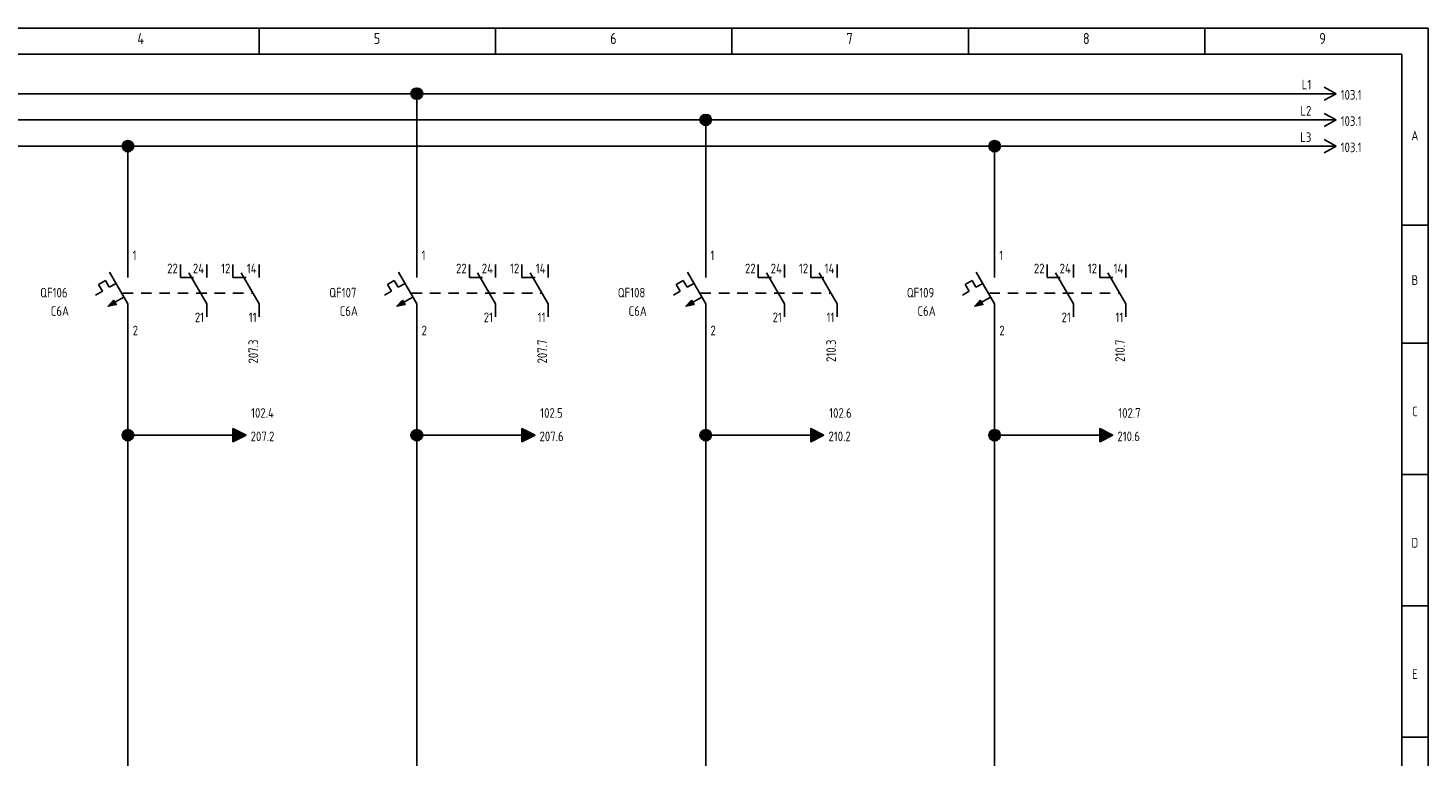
# Model space of a CAD drawing. Header units: millimetres. Extents: x 8 to 412, y 5 to 282.
# Tile 3 of 3: x 146 to 412, y 144 to 282. Entities that reach past the tile are written whole.
import ezdxf
from ezdxf.enums import TextEntityAlignment as Align

# ---------------------------------------------------------------- set-up
doc = ezdxf.new("R2010")
doc.units = ezdxf.units.MM
doc.linetypes.add('Caddy_Dash', pattern=[3.5, 2, -1.5])
doc.linetypes.add('Caddy_Solid', pattern=[0])
doc.layers.add('Caddy_1', color=7, linetype='Caddy_Solid', lineweight=25)
doc.layers.add('Caddy_436', color=7, linetype='Caddy_Solid', lineweight=25)
doc.styles.add('Caddy_Vectorfont1p', font='isocp___.ttf', dxfattribs={"width": 0.9})
pattern_1 = [(28.64789, (0, 0), (-0.047942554, 0.087758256), []), (118.64789, (0, 0), (-0.087758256, -0.047942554), [])]

# ---------------------------------------------------------------- blocks, each defined once
blk = doc.blocks.new('21ADA3056AA8')
at = {"layer": 'Caddy_1', "color": 7, "linetype": 'Caddy_Solid', "lineweight": 25}
for p, q in [((7.5, 282.5), (412.5, 282.5)), ((190, 282.5), (190, 277.5)), ((235, 282.5), (235, 277.5)), ((280, 282.5), (280, 277.5)), ((325, 282.5), (325, 277.5)), ((370, 282.5), (370, 277.5)), ((412.5, 5), (412.5, 282.5)), ((12.5, 277.5), (407.5, 277.5)), ((407.5, 277.5), (407.5, 30)), ((407.5, 245), (412.5, 245)), ((407.5, 222.5), (412.5, 222.5)), ((412.5, 222.5), (407.5, 222.5)), ((411.5, 222.5), (410.5, 222.5)), ((412.5, 197.5), (407.5, 197.5)), ((407.5, 197.5), (412.5, 197.5)), ((412.5, 172.5), (407.5, 172.5)), ((407.5, 172.5), (412.5, 172.5)), ((412.5, 147.5), (407.5, 147.5)), ((407.5, 147.5), (412.5, 147.5))]:
    blk.add_line(p, q, dxfattribs=at)
at = {"layer": 'Caddy_1', "color": 7, "lineweight": 25, "style": 'Caddy_Vectorfont1p', "width": 0.9}
for s, p in [('4', (166.8, 279.45)), ('5', (211.8, 279.45)), ('6', (256.8, 279.45)), ('7', (301.8, 279.45)), ('8', (346.8, 279.45)), ('9', (391.8, 279.45))]:
    blk.add_text(s, height=2.1, dxfattribs=at).set_placement(p)
for s, p in [('A', (410, 261.11)), ('B', (410, 233.61)), ('C', (410, 208.61)), ('D', (410, 183.61)), ('E', (410, 158.61))]:
    blk.add_text(s, height=1.84, dxfattribs=at).set_placement(p, align=Align.CENTER)
blk = doc.blocks.new('1C035C9E0851')
at = {"layer": 'Caddy_1', "color": 7, "linetype": 'Caddy_Solid', "lineweight": 25}
for q in [(392.75, 271.25), (392.75, 268.75)]:
    blk.add_line((395, 270), q, dxfattribs=at)
at = {"layer": 'Caddy_1', "color": 7, "lineweight": 25, "style": 'Caddy_Vectorfont1p', "width": 0.9}
blk.add_text('103.1', height=1.838, dxfattribs=at).set_placement((395.87, 268.86))
blk.add_attdef('$TAG160010', text='', height=1.84, dxfattribs=at).set_placement((390.29, 270.81), align=Align.RIGHT)
blk = doc.blocks.new('855D2EC81DF1')
at = {"layer": 'Caddy_1', "color": 7, "linetype": 'Caddy_Solid', "lineweight": 25}
for q in [(392.75, 266.25), (392.75, 263.75)]:
    blk.add_line((395, 265), q, dxfattribs=at)
at = {"layer": 'Caddy_1', "color": 7, "lineweight": 25, "style": 'Caddy_Vectorfont1p', "width": 0.9}
blk.add_text('103.1', height=1.838, dxfattribs=at).set_placement((395.87, 263.86))
blk.add_attdef('$TAG160010', text='', height=1.84, dxfattribs=at).set_placement((390.29, 265.81), align=Align.RIGHT)
blk = doc.blocks.new('6DD61FF933AA')
at = {"layer": 'Caddy_1', "color": 7, "linetype": 'Caddy_Solid', "lineweight": 25}
for q in [(392.75, 261.25), (392.75, 258.75)]:
    blk.add_line((395, 260), q, dxfattribs=at)
at = {"layer": 'Caddy_1', "color": 7, "lineweight": 25, "style": 'Caddy_Vectorfont1p', "width": 0.9}
blk.add_text('103.1', height=1.838, dxfattribs=at).set_placement((395.87, 258.86))
blk.add_attdef('$TAG160010', text='', height=1.84, dxfattribs=at).set_placement((390.29, 260.81), align=Align.RIGHT)
blk = doc.blocks.new('169E5915B5E7')
at = {"layer": 'Caddy_1', "color": 7, "linetype": 'Caddy_Solid', "lineweight": 25}
for p, q in [((175, 237.5), (175, 235)), ((180, 237.5), (180, 235)), ((175, 235), (177.5, 235)), ((180, 230), (176.58, 235.92)), ((180, 230), (180, 227.5))]:
    blk.add_line(p, q, dxfattribs=at)
at = {"layer": 'Caddy_1', "color": 7, "lineweight": 25, "style": 'Caddy_Vectorfont1p', "width": 0.9}
for tag, p in [('$TAG175000_02', (174.5, 235.81)), ('$TAG175000_01', (179.5, 235.81)), ('$TAG175000_00', (179.5, 226.51))]:
    blk.add_attdef(tag, text='', height=1.84, dxfattribs=at).set_placement(p, align=Align.RIGHT)
blk = doc.blocks.new('DF3E257EFF94')
at = {"layer": 'Caddy_1', "color": 7, "linetype": 'Caddy_Solid', "lineweight": 25}
for p, q in [((185, 237.5), (185, 235)), ((190, 237.5), (190, 235)), ((185, 235), (187.5, 235)), ((190, 230), (186.58, 235.92)), ((190, 230), (190, 227.5))]:
    blk.add_line(p, q, dxfattribs=at)
at = {"layer": 'Caddy_1', "color": 7, "lineweight": 25, "style": 'Caddy_Vectorfont1p', "width": 0.9}
blk.add_text('207.3', height=1.838, rotation=90, dxfattribs=at).set_placement((189.79, 223.2), align=Align.RIGHT)
for tag, p in [('$TAG175000_02', (184.5, 235.81)), ('$TAG175000_01', (189.5, 235.81)), ('$TAG175000_00', (189.5, 226.51))]:
    blk.add_attdef(tag, text='', height=1.84, dxfattribs=at).set_placement(p, align=Align.RIGHT)
blk = doc.blocks.new('77AD3C08AA0A')
at = {"layer": 'Caddy_1'}
blk.add_hatch(color=7, dxfattribs=at).paths.add_polyline_path([(161.22, 229.55), (162.77, 229.87), (162.27, 230.73)])
at = {"layer": 'Caddy_1', "color": 7, "linetype": 'Caddy_Solid', "lineweight": 25}
for p, q in [((165, 237.5), (165, 240)), ((165, 235), (165, 237.5)), ((165, 230), (161.5, 236.06)), ((160.15, 232.4), (158.85, 231.65)), ((160.7, 234.45), (159.4, 233.7)), ((159.4, 233.7), (160.15, 232.4)), ((161.45, 233.15), (160.7, 234.45)), ((162.75, 233.9), (161.45, 233.15)), ((161.22, 229.55), (162.27, 230.73)), ((162.77, 229.87), (161.22, 229.55)), ((162.08, 230.05), (161.65, 229.8)), ((164.25, 231.3), (162.08, 230.05)), ((162.27, 230.73), (162.77, 229.87)), ((165, 227.5), (165, 230)), ((165, 227.5), (165, 225))]:
    blk.add_line(p, q, dxfattribs=at)
at = {"layer": 'Caddy_1', "color": 7, "linetype": 'Caddy_Dash', "lineweight": 25}
blk.add_line((164, 232), (188.85, 232), dxfattribs=at)
at = {"layer": 'Caddy_1', "color": 7, "linetype": 'Caddy_Solid', "lineweight": 25}
blk.add_lwpolyline([(162.27, 230.73), (162.77, 229.87), (161.22, 229.55)], close=True, dxfattribs=at)
at = {"layer": 'Caddy_1'}
ref = blk.add_blockref('169E5915B5E7', (0, 0, 1), dxfattribs=at)
ref.add_attrib('$TAG175000_00', '21', dxfattribs={"color": 7, "lineweight": 25, "height": 1.838, "style": 'Caddy_Vectorfont1p', "width": 0.9}).set_placement((179.5, 226.51), align=Align.RIGHT)
ref.add_attrib('$TAG175000_01', '24', dxfattribs={"color": 7, "lineweight": 25, "height": 1.838, "style": 'Caddy_Vectorfont1p', "width": 0.9}).set_placement((179.5, 235.81), align=Align.RIGHT)
ref.add_attrib('$TAG175000_02', '22', dxfattribs={"color": 7, "lineweight": 25, "height": 1.838, "style": 'Caddy_Vectorfont1p', "width": 0.9}).set_placement((174.5, 235.81), align=Align.RIGHT)
ref = blk.add_blockref('DF3E257EFF94', (0, 0, 1), dxfattribs=at)
ref.add_attrib('$TAG175000_00', '11', dxfattribs={"color": 7, "lineweight": 25, "height": 1.838, "style": 'Caddy_Vectorfont1p', "width": 0.9}).set_placement((189.5, 226.51), align=Align.RIGHT)
ref.add_attrib('$TAG175000_01', '14', dxfattribs={"color": 7, "lineweight": 25, "height": 1.838, "style": 'Caddy_Vectorfont1p', "width": 0.9}).set_placement((189.5, 235.81), align=Align.RIGHT)
ref.add_attrib('$TAG175000_02', '12', dxfattribs={"color": 7, "lineweight": 25, "height": 1.838, "style": 'Caddy_Vectorfont1p', "width": 0.9}).set_placement((184.5, 235.81), align=Align.RIGHT)
at = {"layer": 'Caddy_1', "color": 7, "lineweight": 25, "style": 'Caddy_Vectorfont1p', "width": 0.9}
for tag, p in [('$TAG175000_00', (165.9, 238.31)), ('$TAG175000_01', (165.9, 224.01))]:
    blk.add_attdef(tag, p, '', height=1.84, dxfattribs=at)
for tag, p in [('$TAG160010', (153.5, 231.21)), ('$TAG160030', (153.79, 227.71))]:
    blk.add_attdef(tag, text='', height=1.84, dxfattribs=at).set_placement(p, align=Align.RIGHT)
blk = doc.blocks.new('1375F8C321A7')
at = {"layer": 'Caddy_1', "color": 7, "linetype": 'Caddy_Solid', "lineweight": 25}
for p, q in [((230, 237.5), (230, 235)), ((235, 237.5), (235, 235)), ((230, 235), (232.5, 235)), ((235, 230), (231.58, 235.92)), ((235, 230), (235, 227.5))]:
    blk.add_line(p, q, dxfattribs=at)
at = {"layer": 'Caddy_1', "color": 7, "lineweight": 25, "style": 'Caddy_Vectorfont1p', "width": 0.9}
for tag, p in [('$TAG175000_02', (229.5, 235.81)), ('$TAG175000_01', (234.5, 235.81)), ('$TAG175000_00', (234.5, 226.51))]:
    blk.add_attdef(tag, text='', height=1.84, dxfattribs=at).set_placement(p, align=Align.RIGHT)
blk = doc.blocks.new('AF6F8F350FE7')
at = {"layer": 'Caddy_1', "color": 7, "linetype": 'Caddy_Solid', "lineweight": 25}
for p, q in [((240, 237.5), (240, 235)), ((245, 237.5), (245, 235)), ((240, 235), (242.5, 235)), ((245, 230), (241.58, 235.92)), ((245, 230), (245, 227.5))]:
    blk.add_line(p, q, dxfattribs=at)
at = {"layer": 'Caddy_1', "color": 7, "lineweight": 25, "style": 'Caddy_Vectorfont1p', "width": 0.9}
blk.add_text('207.7', height=1.838, rotation=90, dxfattribs=at).set_placement((244.79, 223.2), align=Align.RIGHT)
for tag, p in [('$TAG175000_02', (239.5, 235.81)), ('$TAG175000_01', (244.5, 235.81)), ('$TAG175000_00', (244.5, 226.51))]:
    blk.add_attdef(tag, text='', height=1.84, dxfattribs=at).set_placement(p, align=Align.RIGHT)
blk = doc.blocks.new('D1A6021FB60A')
at = {"layer": 'Caddy_1'}
blk.add_hatch(color=7, dxfattribs=at).paths.add_polyline_path([(216.22, 229.55), (217.77, 229.87), (217.27, 230.73)])
at = {"layer": 'Caddy_1', "color": 7, "linetype": 'Caddy_Solid', "lineweight": 25}
for p, q in [((220, 237.5), (220, 240)), ((220, 235), (220, 237.5)), ((220, 230), (216.5, 236.06)), ((215.15, 232.4), (213.85, 231.65)), ((215.7, 234.45), (214.4, 233.7)), ((214.4, 233.7), (215.15, 232.4)), ((216.45, 233.15), (215.7, 234.45)), ((217.75, 233.9), (216.45, 233.15)), ((216.22, 229.55), (217.27, 230.73)), ((217.77, 229.87), (216.22, 229.55)), ((217.08, 230.05), (216.65, 229.8)), ((219.25, 231.3), (217.08, 230.05)), ((217.27, 230.73), (217.77, 229.87)), ((220, 227.5), (220, 230)), ((220, 227.5), (220, 225))]:
    blk.add_line(p, q, dxfattribs=at)
at = {"layer": 'Caddy_1', "color": 7, "linetype": 'Caddy_Dash', "lineweight": 25}
blk.add_line((219, 232), (243.85, 232), dxfattribs=at)
at = {"layer": 'Caddy_1', "color": 7, "linetype": 'Caddy_Solid', "lineweight": 25}
blk.add_lwpolyline([(217.27, 230.73), (217.77, 229.87), (216.22, 229.55)], close=True, dxfattribs=at)
at = {"layer": 'Caddy_1'}
ref = blk.add_blockref('1375F8C321A7', (0, 0, 1), dxfattribs=at)
ref.add_attrib('$TAG175000_00', '21', dxfattribs={"color": 7, "lineweight": 25, "height": 1.838, "style": 'Caddy_Vectorfont1p', "width": 0.9}).set_placement((234.5, 226.51), align=Align.RIGHT)
ref.add_attrib('$TAG175000_01', '24', dxfattribs={"color": 7, "lineweight": 25, "height": 1.838, "style": 'Caddy_Vectorfont1p', "width": 0.9}).set_placement((234.5, 235.81), align=Align.RIGHT)
ref.add_attrib('$TAG175000_02', '22', dxfattribs={"color": 7, "lineweight": 25, "height": 1.838, "style": 'Caddy_Vectorfont1p', "width": 0.9}).set_placement((229.5, 235.81), align=Align.RIGHT)
ref = blk.add_blockref('AF6F8F350FE7', (0, 0, 1), dxfattribs=at)
ref.add_attrib('$TAG175000_00', '11', dxfattribs={"color": 7, "lineweight": 25, "height": 1.838, "style": 'Caddy_Vectorfont1p', "width": 0.9}).set_placement((244.5, 226.51), align=Align.RIGHT)
ref.add_attrib('$TAG175000_01', '14', dxfattribs={"color": 7, "lineweight": 25, "height": 1.838, "style": 'Caddy_Vectorfont1p', "width": 0.9}).set_placement((244.5, 235.81), align=Align.RIGHT)
ref.add_attrib('$TAG175000_02', '12', dxfattribs={"color": 7, "lineweight": 25, "height": 1.838, "style": 'Caddy_Vectorfont1p', "width": 0.9}).set_placement((239.5, 235.81), align=Align.RIGHT)
at = {"layer": 'Caddy_1', "color": 7, "lineweight": 25, "style": 'Caddy_Vectorfont1p', "width": 0.9}
for tag, p in [('$TAG175000_00', (220.9, 238.31)), ('$TAG175000_01', (220.9, 224.01))]:
    blk.add_attdef(tag, p, '', height=1.84, dxfattribs=at)
for tag, p in [('$TAG160010', (208.5, 231.21)), ('$TAG160030', (208.79, 227.71))]:
    blk.add_attdef(tag, text='', height=1.84, dxfattribs=at).set_placement(p, align=Align.RIGHT)
blk = doc.blocks.new('A56E1F8C2B8F')
at = {"layer": 'Caddy_1', "color": 7, "linetype": 'Caddy_Solid', "lineweight": 25}
for p, q in [((285, 237.5), (285, 235)), ((290, 237.5), (290, 235)), ((285, 235), (287.5, 235)), ((290, 230), (286.58, 235.92)), ((290, 230), (290, 227.5))]:
    blk.add_line(p, q, dxfattribs=at)
at = {"layer": 'Caddy_1', "color": 7, "lineweight": 25, "style": 'Caddy_Vectorfont1p', "width": 0.9}
for tag, p in [('$TAG175000_02', (284.5, 235.81)), ('$TAG175000_01', (289.5, 235.81)), ('$TAG175000_00', (289.5, 226.51))]:
    blk.add_attdef(tag, text='', height=1.84, dxfattribs=at).set_placement(p, align=Align.RIGHT)
blk = doc.blocks.new('765F5D9BF7DD')
at = {"layer": 'Caddy_1', "color": 7, "linetype": 'Caddy_Solid', "lineweight": 25}
for p, q in [((295, 237.5), (295, 235)), ((300, 237.5), (300, 235)), ((295, 235), (297.5, 235)), ((300, 230), (296.58, 235.92)), ((300, 230), (300, 227.5))]:
    blk.add_line(p, q, dxfattribs=at)
at = {"layer": 'Caddy_1', "color": 7, "lineweight": 25, "style": 'Caddy_Vectorfont1p', "width": 0.9}
blk.add_text('210.3', height=1.838, rotation=90, dxfattribs=at).set_placement((299.79, 223.2), align=Align.RIGHT)
for tag, p in [('$TAG175000_02', (294.5, 235.81)), ('$TAG175000_01', (299.5, 235.81)), ('$TAG175000_00', (299.5, 226.51))]:
    blk.add_attdef(tag, text='', height=1.84, dxfattribs=at).set_placement(p, align=Align.RIGHT)
blk = doc.blocks.new('417178872274')
at = {"layer": 'Caddy_1'}
blk.add_hatch(color=7, dxfattribs=at).paths.add_polyline_path([(271.22, 229.55), (272.77, 229.87), (272.27, 230.73)])
at = {"layer": 'Caddy_1', "color": 7, "linetype": 'Caddy_Solid', "lineweight": 25}
for p, q in [((275, 237.5), (275, 240)), ((275, 235), (275, 237.5)), ((275, 230), (271.5, 236.06)), ((270.15, 232.4), (268.85, 231.65)), ((270.7, 234.45), (269.4, 233.7)), ((269.4, 233.7), (270.15, 232.4)), ((271.45, 233.15), (270.7, 234.45)), ((272.75, 233.9), (271.45, 233.15)), ((271.22, 229.55), (272.27, 230.73)), ((272.77, 229.87), (271.22, 229.55)), ((272.08, 230.05), (271.65, 229.8)), ((274.25, 231.3), (272.08, 230.05)), ((272.27, 230.73), (272.77, 229.87)), ((275, 227.5), (275, 230)), ((275, 227.5), (275, 225))]:
    blk.add_line(p, q, dxfattribs=at)
at = {"layer": 'Caddy_1', "color": 7, "linetype": 'Caddy_Dash', "lineweight": 25}
blk.add_line((274, 232), (298.85, 232), dxfattribs=at)
at = {"layer": 'Caddy_1', "color": 7, "linetype": 'Caddy_Solid', "lineweight": 25}
blk.add_lwpolyline([(272.27, 230.73), (272.77, 229.87), (271.22, 229.55)], close=True, dxfattribs=at)
at = {"layer": 'Caddy_1'}
ref = blk.add_blockref('A56E1F8C2B8F', (0, 0, 1), dxfattribs=at)
ref.add_attrib('$TAG175000_00', '21', dxfattribs={"color": 7, "lineweight": 25, "height": 1.838, "style": 'Caddy_Vectorfont1p', "width": 0.9}).set_placement((289.5, 226.51), align=Align.RIGHT)
ref.add_attrib('$TAG175000_01', '24', dxfattribs={"color": 7, "lineweight": 25, "height": 1.838, "style": 'Caddy_Vectorfont1p', "width": 0.9}).set_placement((289.5, 235.81), align=Align.RIGHT)
ref.add_attrib('$TAG175000_02', '22', dxfattribs={"color": 7, "lineweight": 25, "height": 1.838, "style": 'Caddy_Vectorfont1p', "width": 0.9}).set_placement((284.5, 235.81), align=Align.RIGHT)
ref = blk.add_blockref('765F5D9BF7DD', (0, 0, 1), dxfattribs=at)
ref.add_attrib('$TAG175000_00', '11', dxfattribs={"color": 7, "lineweight": 25, "height": 1.838, "style": 'Caddy_Vectorfont1p', "width": 0.9}).set_placement((299.5, 226.51), align=Align.RIGHT)
ref.add_attrib('$TAG175000_01', '14', dxfattribs={"color": 7, "lineweight": 25, "height": 1.838, "style": 'Caddy_Vectorfont1p', "width": 0.9}).set_placement((299.5, 235.81), align=Align.RIGHT)
ref.add_attrib('$TAG175000_02', '12', dxfattribs={"color": 7, "lineweight": 25, "height": 1.838, "style": 'Caddy_Vectorfont1p', "width": 0.9}).set_placement((294.5, 235.81), align=Align.RIGHT)
at = {"layer": 'Caddy_1', "color": 7, "lineweight": 25, "style": 'Caddy_Vectorfont1p', "width": 0.9}
for tag, p in [('$TAG175000_00', (275.9, 238.31)), ('$TAG175000_01', (275.9, 224.01))]:
    blk.add_attdef(tag, p, '', height=1.84, dxfattribs=at)
for tag, p in [('$TAG160010', (263.5, 231.21)), ('$TAG160030', (263.79, 227.71))]:
    blk.add_attdef(tag, text='', height=1.84, dxfattribs=at).set_placement(p, align=Align.RIGHT)
blk = doc.blocks.new('FD51A3A749E1')
at = {"layer": 'Caddy_1', "color": 7, "linetype": 'Caddy_Solid', "lineweight": 25}
for p, q in [((340, 237.5), (340, 235)), ((345, 237.5), (345, 235)), ((340, 235), (342.5, 235)), ((345, 230), (341.58, 235.92)), ((345, 230), (345, 227.5))]:
    blk.add_line(p, q, dxfattribs=at)
at = {"layer": 'Caddy_1', "color": 7, "lineweight": 25, "style": 'Caddy_Vectorfont1p', "width": 0.9}
for tag, p in [('$TAG175000_02', (339.5, 235.81)), ('$TAG175000_01', (344.5, 235.81)), ('$TAG175000_00', (344.5, 226.51))]:
    blk.add_attdef(tag, text='', height=1.84, dxfattribs=at).set_placement(p, align=Align.RIGHT)
blk = doc.blocks.new('4073F59CBFC8')
at = {"layer": 'Caddy_1', "color": 7, "linetype": 'Caddy_Solid', "lineweight": 25}
for p, q in [((350, 237.5), (350, 235)), ((355, 237.5), (355, 235)), ((350, 235), (352.5, 235)), ((355, 230), (351.58, 235.92)), ((355, 230), (355, 227.5))]:
    blk.add_line(p, q, dxfattribs=at)
at = {"layer": 'Caddy_1', "color": 7, "lineweight": 25, "style": 'Caddy_Vectorfont1p', "width": 0.9}
blk.add_text('210.7', height=1.838, rotation=90, dxfattribs=at).set_placement((354.79, 223.2), align=Align.RIGHT)
for tag, p in [('$TAG175000_02', (349.5, 235.81)), ('$TAG175000_01', (354.5, 235.81)), ('$TAG175000_00', (354.5, 226.51))]:
    blk.add_attdef(tag, text='', height=1.84, dxfattribs=at).set_placement(p, align=Align.RIGHT)
blk = doc.blocks.new('FC53AB142099')
at = {"layer": 'Caddy_1'}
blk.add_hatch(color=7, dxfattribs=at).paths.add_polyline_path([(326.22, 229.55), (327.77, 229.87), (327.27, 230.73)])
at = {"layer": 'Caddy_1', "color": 7, "linetype": 'Caddy_Solid', "lineweight": 25}
for p, q in [((330, 237.5), (330, 240)), ((330, 235), (330, 237.5)), ((330, 230), (326.5, 236.06)), ((325.15, 232.4), (323.85, 231.65)), ((325.7, 234.45), (324.4, 233.7)), ((324.4, 233.7), (325.15, 232.4)), ((326.45, 233.15), (325.7, 234.45)), ((327.75, 233.9), (326.45, 233.15)), ((326.22, 229.55), (327.27, 230.73)), ((327.77, 229.87), (326.22, 229.55)), ((327.08, 230.05), (326.65, 229.8)), ((329.25, 231.3), (327.08, 230.05)), ((327.27, 230.73), (327.77, 229.87)), ((330, 227.5), (330, 230)), ((330, 227.5), (330, 225))]:
    blk.add_line(p, q, dxfattribs=at)
at = {"layer": 'Caddy_1', "color": 7, "linetype": 'Caddy_Dash', "lineweight": 25}
blk.add_line((329, 232), (353.85, 232), dxfattribs=at)
at = {"layer": 'Caddy_1', "color": 7, "linetype": 'Caddy_Solid', "lineweight": 25}
blk.add_lwpolyline([(327.27, 230.73), (327.77, 229.87), (326.22, 229.55)], close=True, dxfattribs=at)
at = {"layer": 'Caddy_1'}
ref = blk.add_blockref('FD51A3A749E1', (0, 0, 1), dxfattribs=at)
ref.add_attrib('$TAG175000_00', '21', dxfattribs={"color": 7, "lineweight": 25, "height": 1.838, "style": 'Caddy_Vectorfont1p', "width": 0.9}).set_placement((344.5, 226.51), align=Align.RIGHT)
ref.add_attrib('$TAG175000_01', '24', dxfattribs={"color": 7, "lineweight": 25, "height": 1.838, "style": 'Caddy_Vectorfont1p', "width": 0.9}).set_placement((344.5, 235.81), align=Align.RIGHT)
ref.add_attrib('$TAG175000_02', '22', dxfattribs={"color": 7, "lineweight": 25, "height": 1.838, "style": 'Caddy_Vectorfont1p', "width": 0.9}).set_placement((339.5, 235.81), align=Align.RIGHT)
ref = blk.add_blockref('4073F59CBFC8', (0, 0, 1), dxfattribs=at)
ref.add_attrib('$TAG175000_00', '11', dxfattribs={"color": 7, "lineweight": 25, "height": 1.838, "style": 'Caddy_Vectorfont1p', "width": 0.9}).set_placement((354.5, 226.51), align=Align.RIGHT)
ref.add_attrib('$TAG175000_01', '14', dxfattribs={"color": 7, "lineweight": 25, "height": 1.838, "style": 'Caddy_Vectorfont1p', "width": 0.9}).set_placement((354.5, 235.81), align=Align.RIGHT)
ref.add_attrib('$TAG175000_02', '12', dxfattribs={"color": 7, "lineweight": 25, "height": 1.838, "style": 'Caddy_Vectorfont1p', "width": 0.9}).set_placement((349.5, 235.81), align=Align.RIGHT)
at = {"layer": 'Caddy_1', "color": 7, "lineweight": 25, "style": 'Caddy_Vectorfont1p', "width": 0.9}
for tag, p in [('$TAG175000_00', (330.9, 238.31)), ('$TAG175000_01', (330.9, 224.01))]:
    blk.add_attdef(tag, p, '', height=1.84, dxfattribs=at)
for tag, p in [('$TAG160010', (318.5, 231.21)), ('$TAG160030', (318.79, 227.71))]:
    blk.add_attdef(tag, text='', height=1.84, dxfattribs=at).set_placement(p, align=Align.RIGHT)
blk = doc.blocks.new('C1230935E560')
at = {"layer": 'Caddy_1', "true_color": 0xff0000}
blk.add_hatch(color=1, dxfattribs=at).paths.add_polyline_path([(185, 206.25), (185, 203.75), (187.5, 205)])
at = {"layer": 'Caddy_1', "color": 1, "linetype": 'Caddy_Solid', "lineweight": 25, "true_color": 0xff0000}
blk.add_lwpolyline([(187.5, 205), (185, 203.75), (185, 206.25)], close=True, dxfattribs=at)
at = {"layer": 'Caddy_436', "color": 7, "lineweight": 25, "style": 'Caddy_Vectorfont1p', "width": 0.9}
blk.add_text('207.2', height=1.838, dxfattribs=at).set_placement((188.36, 203.86))
for tag, p in [('$TAG160010', (192.78, 208.31)), ('$TAG160015', (182.78, 200.81))]:
    blk.add_attdef(tag, text='', height=1.84, dxfattribs=at).set_placement(p, align=Align.RIGHT)
blk = doc.blocks.new('092A0C44803C')
at = {"layer": 'Caddy_1', "true_color": 0xff0000}
blk.add_hatch(color=1, dxfattribs=at).paths.add_polyline_path([(240, 206.25), (240, 203.75), (242.5, 205)])
at = {"layer": 'Caddy_1', "color": 1, "linetype": 'Caddy_Solid', "lineweight": 25, "true_color": 0xff0000}
blk.add_lwpolyline([(242.5, 205), (240, 203.75), (240, 206.25)], close=True, dxfattribs=at)
at = {"layer": 'Caddy_436', "color": 7, "lineweight": 25, "style": 'Caddy_Vectorfont1p', "width": 0.9}
blk.add_text('207.6', height=1.838, dxfattribs=at).set_placement((243.36, 203.86))
for tag, p in [('$TAG160010', (247.78, 208.31)), ('$TAG160015', (237.78, 200.81))]:
    blk.add_attdef(tag, text='', height=1.84, dxfattribs=at).set_placement(p, align=Align.RIGHT)
blk = doc.blocks.new('36F4565C79D2')
at = {"layer": 'Caddy_1', "true_color": 0xff0000}
blk.add_hatch(color=1, dxfattribs=at).paths.add_polyline_path([(295, 206.25), (295, 203.75), (297.5, 205)])
at = {"layer": 'Caddy_1', "color": 1, "linetype": 'Caddy_Solid', "lineweight": 25, "true_color": 0xff0000}
blk.add_lwpolyline([(297.5, 205), (295, 203.75), (295, 206.25)], close=True, dxfattribs=at)
at = {"layer": 'Caddy_436', "color": 7, "lineweight": 25, "style": 'Caddy_Vectorfont1p', "width": 0.9}
blk.add_text('210.2', height=1.838, dxfattribs=at).set_placement((298.37, 203.86))
for tag, p in [('$TAG160010', (302.79, 208.31)), ('$TAG160015', (292.79, 200.81))]:
    blk.add_attdef(tag, text='', height=1.84, dxfattribs=at).set_placement(p, align=Align.RIGHT)
blk = doc.blocks.new('6C8D81FA979B')
at = {"layer": 'Caddy_1', "true_color": 0xff0000}
blk.add_hatch(color=1, dxfattribs=at).paths.add_polyline_path([(350, 206.25), (350, 203.75), (352.5, 205)])
at = {"layer": 'Caddy_1', "color": 1, "linetype": 'Caddy_Solid', "lineweight": 25, "true_color": 0xff0000}
blk.add_lwpolyline([(352.5, 205), (350, 203.75), (350, 206.25)], close=True, dxfattribs=at)
at = {"layer": 'Caddy_436', "color": 7, "lineweight": 25, "style": 'Caddy_Vectorfont1p', "width": 0.9}
blk.add_text('210.6', height=1.838, dxfattribs=at).set_placement((353.37, 203.86))
for tag, p in [('$TAG160010', (357.79, 208.31)), ('$TAG160015', (347.79, 200.81))]:
    blk.add_attdef(tag, text='', height=1.84, dxfattribs=at).set_placement(p, align=Align.RIGHT)

msp = doc.modelspace()

# ---------------------------------------------------------------- hatches: boundary and pattern name
at = {"layer": 'Caddy_1'}
h = msp.add_hatch(dxfattribs=at)
h.set_pattern_fill('_USER', scale=0.1, angle=28.6479, style=0, double=1, pattern_type=0)
h.set_pattern_definition(pattern_1)
edge = h.paths.add_edge_path(flags=0)
edge.add_arc((220, 270), 1, 0, 360)
h = msp.add_hatch(dxfattribs=at)
h.set_pattern_fill('_USER', scale=0.1, angle=28.6479, style=0, double=1, pattern_type=0)
h.set_pattern_definition(pattern_1)
edge = h.paths.add_edge_path(flags=0)
edge.add_arc((275, 265), 1, 0, 360)
h = msp.add_hatch(dxfattribs=at)
h.set_pattern_fill('_USER', scale=0.1, angle=28.6479, style=0, double=1, pattern_type=0)
h.set_pattern_definition(pattern_1)
edge = h.paths.add_edge_path(flags=0)
edge.add_arc((165, 260), 1, 0, 360)
h = msp.add_hatch(dxfattribs=at)
h.set_pattern_fill('_USER', scale=0.1, angle=28.6479, style=0, double=1, pattern_type=0)
h.set_pattern_definition(pattern_1)
edge = h.paths.add_edge_path(flags=0)
edge.add_arc((330, 260), 1, 0, 360)
h = msp.add_hatch(dxfattribs=at)
h.set_pattern_fill('_USER', scale=0.1, angle=28.6479, style=0, double=1, pattern_type=0)
h.set_pattern_definition(pattern_1)
edge = h.paths.add_edge_path(flags=0)
edge.add_arc((165, 205), 1, 0, 360)
h = msp.add_hatch(dxfattribs=at)
h.set_pattern_fill('_USER', scale=0.1, angle=28.6479, style=0, double=1, pattern_type=0)
h.set_pattern_definition(pattern_1)
edge = h.paths.add_edge_path(flags=0)
edge.add_arc((220, 205), 1, 0, 360)
h = msp.add_hatch(dxfattribs=at)
h.set_pattern_fill('_USER', scale=0.1, angle=28.6479, style=0, double=1, pattern_type=0)
h.set_pattern_definition(pattern_1)
edge = h.paths.add_edge_path(flags=0)
edge.add_arc((275, 205), 1, 0, 360)
h = msp.add_hatch(dxfattribs=at)
h.set_pattern_fill('_USER', scale=0.1, angle=28.6479, style=0, double=1, pattern_type=0)
h.set_pattern_definition(pattern_1)
edge = h.paths.add_edge_path(flags=0)
edge.add_arc((330, 205), 1, 0, 360)

# ---------------------------------------------------------------- linework, layer by layer
at = {"layer": 'Caddy_1', "color": 7, "linetype": 'Caddy_Solid', "lineweight": 25}
for p, q in [((55, 270), (220, 270)), ((220, 270), (395, 270)), ((220, 240), (220, 270)), ((110, 265), (275, 265)), ((275, 265), (395, 265)), ((275, 240), (275, 265)), ((25, 260), (165, 260)), ((165, 260), (330, 260)), ((165, 240), (165, 260)), ((330, 260), (395, 260)), ((330, 240), (330, 260)), ((165, 205), (165, 225)), ((220, 205), (220, 225)), ((275, 205), (275, 225)), ((330, 205), (330, 225)), ((185, 205), (165, 205)), ((165, 100), (165, 205)), ((240, 205), (220, 205)), ((220, 100), (220, 205)), ((295, 205), (275, 205)), ((275, 100), (275, 205)), ((350, 205), (330, 205)), ((330, 100), (330, 205))]:
    msp.add_line(p, q, dxfattribs=at)
at = {"layer": 'Caddy_1', "color": 7, "lineweight": 40}
for centre in [(220, 270), (275, 265), (165, 260), (330, 260), (165, 205), (220, 205), (275, 205), (330, 205)]:
    msp.add_circle(centre, 1, dxfattribs=at)

# ---------------------------------------------------------------- block references
at = {"layer": 'Caddy_1'}
msp.add_blockref('21ADA3056AA8', (0, 0, 1), dxfattribs=at)
ref = msp.add_blockref('1C035C9E0851', (0, 0, 1), dxfattribs=at)
ref.add_attrib('$TAG160010', 'L1', dxfattribs={"color": 7, "lineweight": 25, "height": 1.838, "style": 'Caddy_Vectorfont1p', "width": 0.9}).set_placement((390.29, 270.81), align=Align.RIGHT)
ref = msp.add_blockref('855D2EC81DF1', (0, 0, 1), dxfattribs=at)
ref.add_attrib('$TAG160010', 'L2', dxfattribs={"color": 7, "lineweight": 25, "height": 1.838, "style": 'Caddy_Vectorfont1p', "width": 0.9}).set_placement((390.29, 265.81), align=Align.RIGHT)
ref = msp.add_blockref('6DD61FF933AA', (0, 0, 1), dxfattribs=at)
ref.add_attrib('$TAG160010', 'L3', dxfattribs={"color": 7, "lineweight": 25, "height": 1.838, "style": 'Caddy_Vectorfont1p', "width": 0.9}).set_placement((390.29, 260.81), align=Align.RIGHT)
ref = msp.add_blockref('77AD3C08AA0A', (0, 0, 1), dxfattribs=at)
ref.add_attrib('$TAG175000_00', '1', (165.9, 238.31), dxfattribs={"color": 7, "lineweight": 25, "height": 1.84, "style": 'Caddy_Vectorfont1p', "width": 0.9})
ref.add_attrib('$TAG175000_01', '2', (165.9, 224.01), dxfattribs={"color": 7, "lineweight": 25, "height": 1.84, "style": 'Caddy_Vectorfont1p', "width": 0.9})
ref.add_attrib('$TAG160010', 'QF106', dxfattribs={"color": 7, "lineweight": 25, "height": 1.838, "style": 'Caddy_Vectorfont1p', "width": 0.9}).set_placement((153.5, 231.21), align=Align.RIGHT)
ref.add_attrib('$TAG160030', 'C6A', dxfattribs={"color": 7, "lineweight": 25, "height": 1.838, "style": 'Caddy_Vectorfont1p', "width": 0.9}).set_placement((153.79, 227.71), align=Align.RIGHT)
ref = msp.add_blockref('D1A6021FB60A', (0, 0, 1), dxfattribs=at)
ref.add_attrib('$TAG175000_00', '1', (220.9, 238.31), dxfattribs={"color": 7, "lineweight": 25, "height": 1.84, "style": 'Caddy_Vectorfont1p', "width": 0.9})
ref.add_attrib('$TAG175000_01', '2', (220.9, 224.01), dxfattribs={"color": 7, "lineweight": 25, "height": 1.84, "style": 'Caddy_Vectorfont1p', "width": 0.9})
ref.add_attrib('$TAG160010', 'QF107', dxfattribs={"color": 7, "lineweight": 25, "height": 1.838, "style": 'Caddy_Vectorfont1p', "width": 0.9}).set_placement((208.5, 231.21), align=Align.RIGHT)
ref.add_attrib('$TAG160030', 'C6A', dxfattribs={"color": 7, "lineweight": 25, "height": 1.838, "style": 'Caddy_Vectorfont1p', "width": 0.9}).set_placement((208.79, 227.71), align=Align.RIGHT)
ref = msp.add_blockref('417178872274', (0, 0, 1), dxfattribs=at)
ref.add_attrib('$TAG175000_00', '1', (275.9, 238.31), dxfattribs={"color": 7, "lineweight": 25, "height": 1.84, "style": 'Caddy_Vectorfont1p', "width": 0.9})
ref.add_attrib('$TAG175000_01', '2', (275.9, 224.01), dxfattribs={"color": 7, "lineweight": 25, "height": 1.84, "style": 'Caddy_Vectorfont1p', "width": 0.9})
ref.add_attrib('$TAG160010', 'QF108', dxfattribs={"color": 7, "lineweight": 25, "height": 1.838, "style": 'Caddy_Vectorfont1p', "width": 0.9}).set_placement((263.5, 231.21), align=Align.RIGHT)
ref.add_attrib('$TAG160030', 'C6A', dxfattribs={"color": 7, "lineweight": 25, "height": 1.838, "style": 'Caddy_Vectorfont1p', "width": 0.9}).set_placement((263.79, 227.71), align=Align.RIGHT)
ref = msp.add_blockref('FC53AB142099', (0, 0, 1), dxfattribs=at)
ref.add_attrib('$TAG175000_00', '1', (330.9, 238.31), dxfattribs={"color": 7, "lineweight": 25, "height": 1.84, "style": 'Caddy_Vectorfont1p', "width": 0.9})
ref.add_attrib('$TAG175000_01', '2', (330.9, 224.01), dxfattribs={"color": 7, "lineweight": 25, "height": 1.84, "style": 'Caddy_Vectorfont1p', "width": 0.9})
ref.add_attrib('$TAG160010', 'QF109', dxfattribs={"color": 7, "lineweight": 25, "height": 1.838, "style": 'Caddy_Vectorfont1p', "width": 0.9}).set_placement((318.5, 231.21), align=Align.RIGHT)
ref.add_attrib('$TAG160030', 'C6A', dxfattribs={"color": 7, "lineweight": 25, "height": 1.838, "style": 'Caddy_Vectorfont1p', "width": 0.9}).set_placement((318.79, 227.71), align=Align.RIGHT)
ref = msp.add_blockref('C1230935E560', (0, 0, 1), dxfattribs=at)
ref.add_attrib('$TAG160010', '102.4', dxfattribs={"layer": 'Caddy_436', "color": 7, "lineweight": 25, "height": 1.838, "style": 'Caddy_Vectorfont1p', "width": 0.9}).set_placement((192.78, 208.31), align=Align.RIGHT)
ref = msp.add_blockref('092A0C44803C', (0, 0, 1), dxfattribs=at)
ref.add_attrib('$TAG160010', '102.5', dxfattribs={"layer": 'Caddy_436', "color": 7, "lineweight": 25, "height": 1.838, "style": 'Caddy_Vectorfont1p', "width": 0.9}).set_placement((247.78, 208.31), align=Align.RIGHT)
ref = msp.add_blockref('36F4565C79D2', (0, 0, 1), dxfattribs=at)
ref.add_attrib('$TAG160010', '102.6', dxfattribs={"layer": 'Caddy_436', "color": 7, "lineweight": 25, "height": 1.838, "style": 'Caddy_Vectorfont1p', "width": 0.9}).set_placement((302.79, 208.31), align=Align.RIGHT)
ref = msp.add_blockref('6C8D81FA979B', (0, 0, 1), dxfattribs=at)
ref.add_attrib('$TAG160010', '102.7', dxfattribs={"layer": 'Caddy_436', "color": 7, "lineweight": 25, "height": 1.838, "style": 'Caddy_Vectorfont1p', "width": 0.9}).set_placement((357.79, 208.31), align=Align.RIGHT)

doc.saveas('drawing.dxf')
